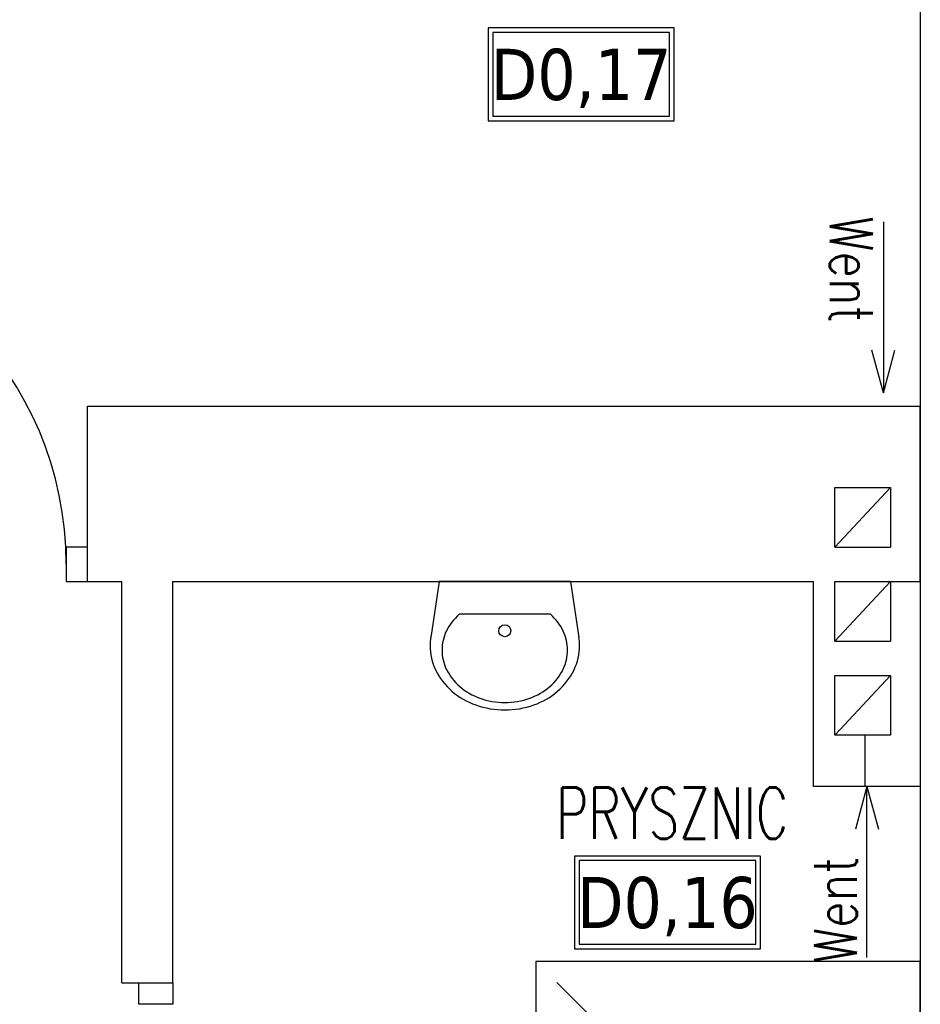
# Model space of a CAD drawing. Header units: millimetres. Extents: x 28600 to 181045, y -399112 to -163690.
# Tile 107 of 256: x 60570 to 60781, y -197959 to -197729. Entities that reach past the tile are written whole.
import ezdxf
from ezdxf.enums import TextEntityAlignment as Align

# ---------------------------------------------------------------- set-up
doc = ezdxf.new("R2010")
doc.units = ezdxf.units.MM
doc.layers.get('0').update_dxf_attribs({"color": 8})
for name, color, linetype in [('!! 0_ Istn-sciany', 8, 'Continuous'), ('!! 0_Istn-armatura', 8, 'Continuous'), ('!! 0_Istn-drzwi', 8, 'Continuous'), ('!! 0_Istn-went', 8, 'Continuous'), ('!! 0_Opis_pom', 8, 'Continuous')]:
    doc.layers.add(name, color=color, linetype=linetype)
doc.styles.add('ARCHETYP', font='romans.shx', dxfattribs={"height": 15})
doc.styles.add('ARIAL', font='tahoma.ttf')
doc.styles.add('TXT', font='simplex.shx')

# ---------------------------------------------------------------- blocks, each defined once
blk = doc.blocks.new('A$C578D6593')
for p, q in [((-26.36, 0), (-29.16, 18.76)), ((17.64, 0), (20.43, 18.76)), ((-19.63, 11), (10.9, 11)), ((-26.36, 0), (17.64, 0))]:
    blk.add_line(p, q)
blk.add_circle((-4.36, 16.5), 2)
for centre, radius, start, end in [((-4.36, 14), 29, 90, 109.6071), ((-4.36, 14), 29, 70.3929, 90), ((-5.67, 17.67), 25.11, 109.6071, 130.6955), ((-4.36, 15.5), 25, 90, 109.6071), ((-4.36, 15.5), 25, 70.3929, 90), ((-3.06, 17.67), 25.11, 49.3045, 70.3929), ((-7.68, 20), 22.03, 130.6955, 154.2825), ((-5.67, 19.17), 21.11, 109.6071, 130.6955), ((-3.06, 19.17), 21.11, 49.3045, 70.3929), ((-1.05, 20), 22.03, 25.7175, 49.3045), ((-7.68, 21.5), 18.03, 130.6955, 154.2825), ((-1.05, 21.5), 18.03, 25.7175, 49.3045), ((-10.79, 21.5), 18.58, 154.2825, 180), ((-10.79, 23), 14.58, 154.2825, 180), ((2.06, 23), 14.58, 0, 25.7175), ((2.06, 21.5), 18.58, 0, 25.7175), ((-10.79, 21.5), 18.58, 180, 188.4794), ((-10.79, 23), 14.58, 180, 205.7175), ((2.06, 23), 14.58, 334.2825, 0), ((2.06, 21.5), 18.58, 351.5206, 0), ((-7.68, 24.5), 18.03, 205.7175, 228.4823), ((-1.05, 24.5), 18.03, 311.5177, 334.2825)]:
    blk.add_arc(centre, radius, start, end)

msp = doc.modelspace()

# ---------------------------------------------------------------- linework, layer by layer
at = {"layer": '!! 0_ Istn-sciany'}
for p, q in [((60585.56735, -197860.12813), (60585.56735, -197819.12813)), ((60585.56735, -197819.12813), (60780.56735, -197819.12813)), ((60583.56735, -197860.12813), (60593.56735, -197860.12813)), ((60593.56735, -197954.12813), (60593.56735, -197860.12813)), ((60605.56735, -197954.12813), (60605.56735, -197860.12813)), ((60605.56735, -197860.12813), (60755.56735, -197860.12813))]:
    msp.add_line(p, q, dxfattribs=at)
for points in [[(60780.56735, -197645.12813), (60780.56735, -197990.12813)], [(60780.56735, -197645.12813), (60780.56735, -198096.12813)], [(60780.56735, -197908.12813), (60755.56735, -197908.12813), (60755.56735, -197860.12813)], [(60780.56735, -197908.12813), (60780.56735, -198096.12813)], [(60593.56735, -197954.12813), (60605.56735, -197954.12813)]]:
    msp.add_lwpolyline(points, dxfattribs=at)
at = {"layer": '!! 0_Istn-armatura'}
msp.add_lwpolyline([(60780.56735, -197949.12813), (60690.56735, -197949.12813), (60690.56735, -198039.12813), (60780.56735, -198039.12813)], close=True, dxfattribs=at)
msp.add_lwpolyline([(60695.43396, -197953.99474), (60753.11122, -198011.672)], dxfattribs=at)
at = {"layer": '!! 0_Istn-drzwi'}
for points in [[(60580.56735, -197860.12813), (60585.56735, -197860.12813), (60585.56735, -197852.12813), (60580.56735, -197852.12813)], [(60597.56735, -197959.12813), (60597.56735, -197954.12813), (60605.56735, -197954.12813), (60605.56735, -197959.12813)]]:
    msp.add_lwpolyline(points, close=True, dxfattribs=at)
msp.add_arc((60500.56735, -197856.12813), 80, 0, 90, dxfattribs=at)
at = {"layer": '!! 0_Istn-went'}
for p, q in [((60760.56735, -197838.12813), (60773.56735, -197838.12813)), ((60760.56735, -197860.12813), (60773.56735, -197860.12813)), ((60767.56735, -197860.12813), (60780.56735, -197860.12813))]:
    msp.add_line(p, q, dxfattribs=at)
for points in [[(60771.91234, -197775.96546), (60771.91234, -197816.01198)], [(60771.91234, -197816.01198), (60769.23285, -197806.01198)], [(60771.91234, -197816.01198), (60774.59183, -197806.01198)], [(60780.56735, -197860.12813), (60780.56735, -197819.12813)], [(60760.56735, -197852.12813), (60760.56735, -197838.12813)], [(60760.56735, -197852.12813), (60773.56735, -197838.12813)], [(60773.56735, -197838.12813), (60773.56735, -197852.12813)], [(60760.56735, -197852.12813), (60773.56735, -197852.12813)], [(60760.56735, -197874.12813), (60760.56735, -197860.12813)], [(60760.56735, -197874.12813), (60773.56735, -197860.12813)], [(60773.56735, -197860.12813), (60773.56735, -197874.12813)], [(60780.56735, -197860.12813), (60780.56735, -197874.12813)], [(60760.56735, -197874.12813), (60773.56735, -197874.12813)], [(60773.56735, -197896.12813), (60760.56735, -197896.12813), (60760.56735, -197882.12813)], [(60760.56735, -197882.12813), (60773.56735, -197882.12813)], [(60760.56735, -197896.12813), (60773.56735, -197882.12813)], [(60773.56735, -197882.12813), (60773.56735, -197896.12813)], [(60767.56735, -197896.12813), (60767.56735, -197908.12813)], [(60780.56735, -197896.12813), (60780.56735, -197908.12813)], [(60768.06735, -197908.12813), (60765.38786, -197918.12813)], [(60768.06735, -197948.17466), (60768.06735, -197908.12813)], [(60768.06735, -197908.12813), (60770.74684, -197918.12813)]]:
    msp.add_lwpolyline(points, dxfattribs=at)
at = {"layer": '!! 0_Opis_pom', "ltscale": 0.7}
for points in [[(60679.40801, -197752.32864), (60722.92801, -197752.32864), (60722.92801, -197730.56864), (60679.40801, -197730.56864)], [(60680.49601, -197751.24064), (60721.84001, -197751.24064), (60721.84001, -197731.65664), (60680.49601, -197731.65664)], [(60699.5934, -197946.1749), (60743.1134, -197946.1749), (60743.1134, -197924.4149), (60699.5934, -197924.4149)], [(60700.6814, -197945.0869), (60742.0254, -197945.0869), (60742.0254, -197925.5029), (60700.6814, -197925.5029)]]:
    msp.add_lwpolyline(points, close=True, dxfattribs=at)

# ---------------------------------------------------------------- block references
at = {"layer": '!! 0_Istn-armatura', "xscale": 0.7, "yscale": 0.7, "zscale": 0.7, "rotation": 180}
msp.add_blockref('A$C578D6593', (60680.2176, -197860.12813), dxfattribs=at)

# ---------------------------------------------------------------- texts
at = {"layer": '!! 0_Istn-went', "style": 'ARCHETYP', "width": 0.8}
for rotation, p in [(270, (60759.41188, -197774.68213)), (90, (60765.73712, -197949.45799))]:
    msp.add_text('Went', height=10, rotation=rotation, dxfattribs=at).set_placement(p)
at = {"layer": '!! 0_Opis_pom', "ltscale": 0.7, "style": 'TXT', "width": 0.7}
msp.add_text('PRYSZNIC', height=12, dxfattribs=at).set_placement((60722.46853, -197920.36858), align=Align.CENTER)
at = {"layer": '!! 0_Opis_pom', "ltscale": 0.7, "style": 'ARIAL'}
for tag, p in [('D0,17', (60701.16801, -197741.44864)), ('D0,16', (60721.3534, -197935.2949))]:
    msp.add_attdef(tag, text='', height=11.968, dxfattribs=at).set_placement(p, align=Align.MIDDLE_CENTER)

doc.saveas('drawing.dxf')
